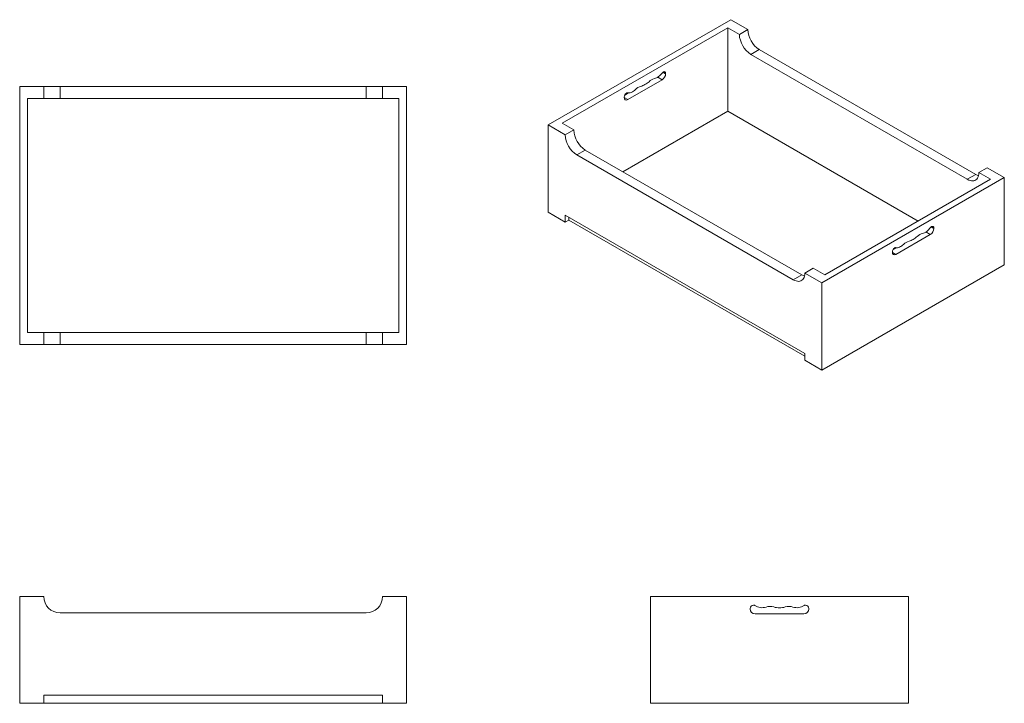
# Model space of a CAD drawing. Header units: inches. Extents: x 11 to 71.1, y 6.7 to 48.4.
import ezdxf

# ---------------------------------------------------------------- set-up
doc = ezdxf.new("R2010")
doc.units = ezdxf.units.IN
doc.header["$MEASUREMENT"] = 0

msp = doc.modelspace()

# ---------------------------------------------------------------- linework, layer by layer
at = {"color": 7, "linetype": 'Continuous', "lineweight": 15}
for p, q in [((43.305, 41.989), (54.442, 48.418)), ((55.481, 47.818), (54.442, 48.418)), ((54.261, 47.931), (44.15, 42.093)), ((54.261, 42.827), (54.261, 47.931)), ((54.968, 47.522), (54.261, 47.931)), ((55.481, 47.818), (54.968, 47.522)), ((56.188, 46.594), (55.676, 46.298)), ((55.676, 46.298), (68.884, 38.672)), ((56.188, 46.594), (69.397, 38.968)), ((50.328, 45.232), (50.31, 45.222)), ((50.469, 45.119), (50.469, 45.15)), ((48.154, 43.538), (50.257, 44.752)), ((12.506, 44.337), (11.036, 44.337)), ((11.036, 28.587), (11.036, 44.337)), ((12.506, 44.337), (12.506, 43.612)), ((12.506, 44.337), (13.506, 44.337)), ((13.506, 44.337), (13.506, 43.612)), ((13.506, 44.337), (32.186, 44.337)), ((32.186, 44.337), (32.186, 43.612)), ((33.186, 44.337), (32.186, 44.337)), ((33.186, 44.337), (33.186, 43.612)), ((33.186, 44.337), (34.656, 44.337)), ((34.656, 28.587), (34.656, 44.337)), ((48.198, 43.947), (47.977, 43.819)), ((48.083, 43.936), (48.1, 43.946)), ((11.506, 43.612), (11.506, 29.312)), ((12.506, 43.612), (11.506, 43.612)), ((13.506, 43.612), (12.506, 43.612)), ((13.506, 43.612), (32.186, 43.612)), ((32.186, 43.612), (33.186, 43.612)), ((33.186, 43.612), (34.186, 43.612)), ((34.186, 43.612), (34.186, 29.312)), ((47.942, 43.66), (47.942, 43.691)), ((54.261, 42.827), (47.863, 39.133)), ((65.878, 36.121), (54.261, 42.827)), ((44.857, 41.685), (44.15, 42.093)), ((43.305, 41.989), (43.305, 36.665)), ((44.344, 41.389), (43.305, 41.989)), ((44.344, 41.389), (44.857, 41.685)), ((45.051, 40.164), (45.564, 40.46)), ((45.564, 40.46), (58.773, 32.835)), ((45.051, 40.164), (58.26, 32.539)), ((70.104, 39.377), (69.591, 39.081)), ((69.591, 39.081), (70.298, 38.673)), ((70.104, 39.377), (71.143, 38.777)), ((60.007, 32.347), (71.143, 38.777)), ((70.298, 38.673), (60.187, 32.835)), ((69.397, 38.968), (68.884, 38.672)), ((71.143, 38.777), (71.143, 33.453)), ((43.305, 36.665), (44.344, 36.065)), ((44.344, 36.474), (58.967, 28.032)), ((44.344, 36.065), (44.344, 36.474)), ((44.556, 36.188), (44.344, 36.065)), ((44.556, 36.188), (44.556, 36.351)), ((58.967, 27.869), (44.556, 36.188)), ((66.68, 35.772), (66.698, 35.782)), ((66.839, 35.7), (66.839, 35.669)), ((66.627, 35.302), (64.523, 34.088)), ((64.346, 34.369), (64.567, 34.497)), ((64.47, 34.496), (64.452, 34.486)), ((64.311, 34.241), (64.311, 34.21)), ((58.967, 32.947), (59.48, 33.243)), ((59.48, 33.243), (60.187, 32.835)), ((60.007, 27.024), (71.143, 33.453)), ((58.26, 32.539), (58.773, 32.835)), ((58.967, 32.947), (60.007, 32.347)), ((60.007, 32.347), (60.007, 27.024)), ((12.506, 29.312), (11.506, 29.312)), ((12.506, 28.587), (12.506, 29.312)), ((13.506, 29.312), (12.506, 29.312)), ((13.506, 28.587), (13.506, 29.312)), ((13.506, 29.312), (32.186, 29.312)), ((32.186, 28.587), (32.186, 29.312)), ((32.186, 29.312), (33.186, 29.312)), ((33.186, 28.587), (33.186, 29.312)), ((33.186, 29.312), (34.186, 29.312)), ((12.506, 28.587), (11.036, 28.587)), ((12.506, 28.587), (13.506, 28.587)), ((13.506, 28.587), (32.186, 28.587)), ((33.186, 28.587), (32.186, 28.587)), ((33.186, 28.587), (34.656, 28.587)), ((58.967, 27.624), (58.967, 28.032)), ((60.007, 27.024), (58.967, 27.624)), ((12.506, 13.2), (11.036, 13.2)), ((11.036, 13.2), (11.036, 6.68)), ((33.186, 13.2), (34.656, 13.2)), ((34.656, 13.2), (34.656, 6.68)), ((49.544, 13.2), (49.544, 6.68)), ((49.544, 13.2), (65.294, 13.2)), ((55.856, 12.676), (55.831, 12.676)), ((58.981, 12.676), (59.006, 12.676)), ((65.294, 13.2), (65.294, 6.68)), ((13.506, 12.2), (32.186, 12.2)), ((55.631, 12.476), (55.631, 12.438)), ((58.906, 12.138), (55.931, 12.138)), ((59.206, 12.476), (59.206, 12.438)), ((11.036, 6.68), (12.506, 6.68)), ((12.506, 6.68), (12.506, 7.18)), ((12.506, 7.18), (33.186, 7.18)), ((33.186, 6.68), (12.506, 6.68)), ((33.186, 6.68), (33.186, 7.18)), ((34.656, 6.68), (33.186, 6.68)), ((49.544, 6.68), (65.294, 6.68))]:
    msp.add_line(p, q, dxfattribs=at)
at = {"color": 8, "linetype": 'Continuous', "lineweight": 15}
for p, q in [((50.302, 45.216), (50.469, 45.119)), ((50.469, 45.15), (50.328, 45.232)), ((50.257, 44.752), (49.988, 44.907)), ((48.154, 43.538), (47.942, 43.66)), ((66.839, 35.669), (66.671, 35.766)), ((66.698, 35.782), (66.839, 35.7)), ((66.358, 35.457), (66.627, 35.302)), ((64.311, 34.21), (64.523, 34.088))]:
    msp.add_line(p, q, dxfattribs=at)
at = {"color": 7, "linetype": 'Continuous', "lineweight": 15, "flags": 128}
for points in [[(50.27, 45.183), (50.216, 45.114), (50.159, 45.049), (50.099, 44.992), (50.037, 44.941), (49.974, 44.898), (49.91, 44.864), (49.848, 44.838), (49.787, 44.822)], [(48.141, 43.954), (48.195, 43.947), (48.252, 43.949), (48.312, 43.96), (48.374, 43.981), (48.437, 44.011), (48.5, 44.05), (48.563, 44.096), (48.624, 44.151)], [(68.884, 38.672), (68.969, 38.629), (69.053, 38.598), (69.135, 38.581), (69.213, 38.576), (69.286, 38.585), (69.353, 38.607), (69.414, 38.642), (69.466, 38.689), (69.51, 38.748), (69.545, 38.818), (69.571, 38.897), (69.586, 38.985), (69.591, 39.081)], [(66.156, 35.372), (66.217, 35.388), (66.28, 35.414), (66.343, 35.448), (66.406, 35.491), (66.468, 35.542), (66.528, 35.599), (66.585, 35.664), (66.639, 35.733)], [(64.994, 34.701), (64.933, 34.647), (64.87, 34.6), (64.807, 34.561), (64.744, 34.531), (64.682, 34.51), (64.622, 34.499), (64.565, 34.497), (64.511, 34.504)], [(58.967, 32.947), (58.962, 32.852), (58.947, 32.764), (58.921, 32.684), (58.886, 32.615), (58.842, 32.556), (58.789, 32.509), (58.729, 32.474), (58.662, 32.452), (58.589, 32.443), (58.511, 32.447), (58.429, 32.465), (58.345, 32.496), (58.26, 32.539)]]:
    msp.add_lwpolyline(points, dxfattribs=at)
at = {"color": 7, "linetype": 'Continuous', "lineweight": 15}
for centre, radius, start, end in [((56.499, 47.59), 1.532, 182.52015, 237.47986), ((57.012, 47.886), 1.532, 182.52008, 237.47992), ((50.009, 45.14), 0.461, 302.60553, 357.39447), ((50.381, 45.106), 0.136, 121.40552, 145.28651), ((50.383, 45.164), 0.0873, 350.786, 129.20324), ((48.672, 45.455), 1.134, 298.07628, 313.60514), ((49.955, 44.136), 0.706, 103.76407, 135.18169), ((48.249, 43.677), 0.307, 122.6055, 177.3945), ((48.132, 43.898), 0.057, 80.44881, 123.34859), ((49.147, 43.644), 0.728, 105.1315, 135.90102), ((48.775, 45.109), 0.783, 283.42947, 303.32546), ((48.071, 43.639), 0.131, 170.78605, 309.2032), ((46.388, 41.752), 1.532, 182.52015, 237.47986), ((45.875, 41.457), 1.532, 182.52008, 237.47992), ((69.78, 39.614), 0.75, 239.32587, 253.76295), ((66.378, 35.69), 0.461, 302.60553, 357.39447), ((66.751, 35.656), 0.136, 121.40552, 145.28651), ((66.753, 35.714), 0.0873, 350.786, 129.20324), ((65.517, 34.194), 0.728, 105.1315, 135.90102), ((65.145, 35.659), 0.783, 283.42947, 303.32546), ((65.041, 36.005), 1.134, 298.07628, 313.60514), ((66.324, 34.686), 0.706, 103.76407, 135.18169), ((64.618, 34.227), 0.307, 122.6055, 177.3945), ((64.501, 34.448), 0.057, 80.44881, 123.34859), ((64.44, 34.189), 0.131, 170.78605, 309.2032), ((59.155, 33.48), 0.75, 239.32587, 253.76295), ((13.506, 13.2), 1, 180, 270), ((32.186, 13.2), 1, 270, 0), ((55.831, 12.476), 0.2, 90, 180), ((55.856, 12.576), 0.1, 54.77602, 90), ((56.355, 13.282), 0.765, 234.77602, 288.4077), ((58.482, 13.282), 0.765, 251.5923, 305.22398), ((58.981, 12.576), 0.1, 90, 125.22398), ((59.006, 12.476), 0.2, 0, 90), ((55.931, 12.438), 0.3, 180, 270), ((56.84, 11.826), 0.77, 72.79685, 108.4077), ((57.367, 13.531), 1.015, 252.79685, 272.88764), ((57.47, 13.531), 1.015, 267.11236, 287.20315), ((57.997, 11.826), 0.77, 71.5923, 107.20315), ((58.906, 12.438), 0.3, 270, 0)]:
    msp.add_arc(centre, radius, start, end, dxfattribs=at)

doc.saveas('drawing.dxf')
